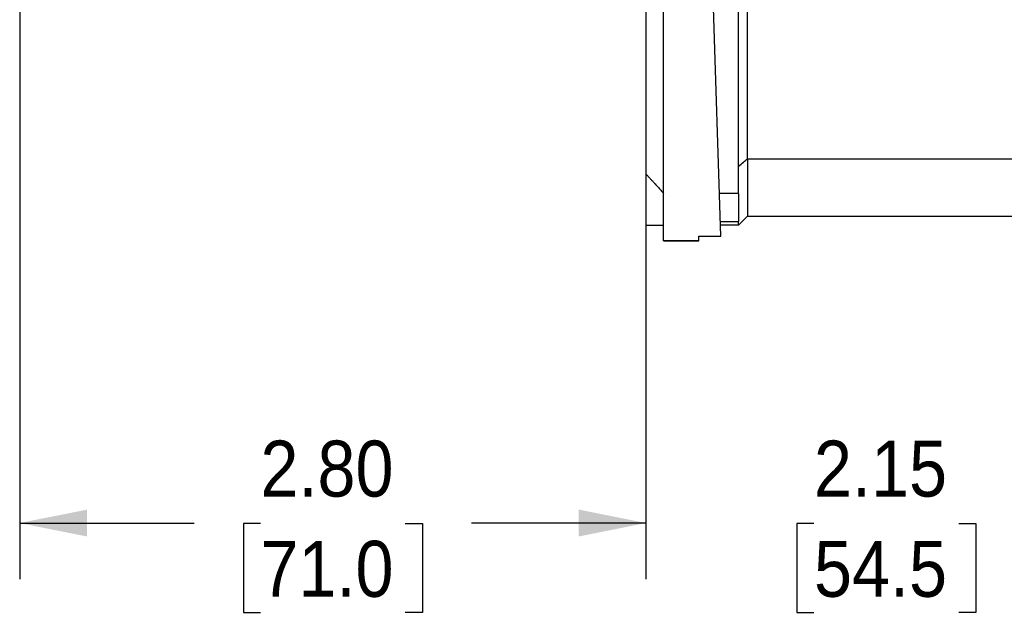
# Model space of a CAD drawing. Header units: inches. Extents: x 0 to 22, y 0 to 17.
# Tile 8 of 20: x 9.1 to 13.5, y 6.4 to 9. Entities that reach past the tile are written whole.
import ezdxf

# ---------------------------------------------------------------- set-up
doc = ezdxf.new("R2010")
doc.units = ezdxf.units.IN
doc.header["$LTSCALE"] = 2
doc.header["$MEASUREMENT"] = 0
doc.linetypes.add('SLD-Solid', pattern=[0])
doc.layers.add('DIMENSIONS', color=140, linetype='SLD-Solid', lineweight=25)
doc.styles.add('SLDTEXTSTYLE0', font='GOTHIC.TTF', dxfattribs={"width": 0.913})
doc.dimstyles.new('SLDDIMSTYLE0', dxfattribs={"dimtxt": 0.25, "dimasz": 0.3, "dimexe": 0, "dimexo": 0.0625, "dimgap": 0.0625, "dimtad": 0, "dimtih": 1, "dimtoh": 1, "dimrnd": 1e-09, "dimzin": 4, "dimdsep": 46, "dimtxsty": 'SLDTEXTSTYLE0', "dimsah": 1, "dimcen": 0.09, "dimadec": 0, "dimazin": 1, "dimtfac": 1, "dimtofl": 0, "dimtmove": 0, "dimatfit": 3, "dimfxl": 0, "dimfrac": 2, "dimtolj": 1, "dimtzin": 12, "dimarcsym": 0})
doc.dimstyles.new('SLDDIMSTYLE3', dxfattribs={"dimtxt": 0.25, "dimasz": 0.3, "dimexe": 0, "dimexo": 0.0625, "dimgap": 0.0625, "dimtad": 0, "dimtih": 1, "dimtoh": 1, "dimrnd": 1e-09, "dimzin": 12, "dimdsep": 46, "dimtxsty": 'SLDTEXTSTYLE0', "dimsah": 1, "dimcen": 0.09, "dimadec": 0, "dimazin": 3, "dimtfac": 1, "dimtmove": 0, "dimatfit": 0, "dimfxl": 0, "dimfrac": 2, "dimtolj": 1, "dimtzin": 12, "dimarcsym": 0})

# ---------------------------------------------------------------- blocks, each defined once
blk = doc.blocks.new('_D_7')
at = {"layer": 'DIMENSIONS'}
for p, q in [((14.0329, 8.3095), (14.0329, 6.5356)), ((11.8872, 8.2439), (11.8872, 6.5356)), ((11.8872, 6.7856), (11.2872, 6.7856)), ((12.6368, 6.7837), (12.5606, 6.7837)), ((12.5606, 6.7837), (12.5606, 6.3869)), ((13.2833, 6.7837), (13.3595, 6.7837)), ((13.3595, 6.7837), (13.3595, 6.3869)), ((14.0329, 6.7856), (14.6329, 6.7856)), ((12.5606, 6.3869), (12.6368, 6.3869)), ((13.3595, 6.3869), (13.2833, 6.3869))]:
    blk.add_line(p, q, dxfattribs=at)
for points in [[(11.8872, 6.7856), (11.5872, 6.8456), (11.5872, 6.7256)], [(14.0329, 6.7856), (14.3329, 6.7256), (14.3329, 6.8456)]]:
    blk.add_solid(points, dxfattribs=at)
at = {"layer": 'DIMENSIONS', "char_height": 0.25, "attachment_point": 1, "style": 'SLDTEXTSTYLE0'}
for s, insert in [('2.15', (12.6368, 7.1538)), ('54.5', (12.6368, 6.7062))]:
    blk.add_mtext(s, dxfattribs=dict(at, insert=insert))
blk = doc.blocks.new('_D_9')
at = {"layer": 'DIMENSIONS'}
for p, q in [((9.0919, 11.715), (9.0919, 6.5356)), ((11.8872, 8.2439), (11.8872, 6.5356)), ((9.0919, 6.7856), (9.8708, 6.7856)), ((10.1663, 6.7837), (10.0901, 6.7837)), ((10.0901, 6.7837), (10.0901, 6.3869)), ((10.8128, 6.7837), (10.889, 6.7837)), ((10.889, 6.7837), (10.889, 6.3869)), ((11.8872, 6.7856), (11.1083, 6.7856)), ((10.0901, 6.3869), (10.1663, 6.3869)), ((10.889, 6.3869), (10.8128, 6.3869))]:
    blk.add_line(p, q, dxfattribs=at)
for points in [[(9.0919, 6.7856), (9.3919, 6.7256), (9.3919, 6.8456)], [(11.8872, 6.7856), (11.5872, 6.8456), (11.5872, 6.7256)]]:
    blk.add_solid(points, dxfattribs=at)
at = {"layer": 'DIMENSIONS', "char_height": 0.25, "attachment_point": 1, "style": 'SLDTEXTSTYLE0'}
for s, insert in [('2.80', (10.1663, 7.1538)), ('71.0', (10.1663, 6.7062))]:
    blk.add_mtext(s, dxfattribs=dict(at, insert=insert))

msp = doc.modelspace()

# ---------------------------------------------------------------- linework, layer by layer
for p, q in [((12.3006, 8.2579), (12.3006, 10.9501)), ((11.8872, 10.8641), (11.8872, 8.3439)), ((12.3399, 8.412), (12.3399, 10.7825)), ((11.9659, 8.0455), (11.9659, 10.6847)), ((12.2216, 8.0666), (12.1373, 10.6847)), ((12.3399, 8.412), (13.6195, 8.412)), ((12.3399, 8.412), (12.3399, 8.1555)), ((11.8872, 8.3439), (11.8872, 8.1162)), ((12.3006, 8.2579), (12.2154, 8.2579)), ((12.3006, 8.2579), (12.3006, 8.1318)), ((12.2195, 8.1318), (12.3006, 8.1318)), ((12.3006, 8.1162), (12.3399, 8.1555)), ((12.3006, 8.1162), (12.3006, 8.1318)), ((12.3399, 8.1555), (13.8557, 8.1555)), ((11.8872, 8.1162), (11.9659, 8.1162)), ((12.3006, 8.1162), (12.22, 8.1162)), ((11.9659, 8.0455), (12.1234, 8.0455)), ((12.1234, 8.0455), (11.9659, 8.0455)), ((11.9659, 8.0455), (11.9659, 8.0455)), ((12.1234, 8.0666), (12.2216, 8.0666)), ((12.1234, 8.0455), (12.1234, 8.0666)), ((12.1234, 8.0455), (12.1234, 8.0455))]:
    msp.add_line(p, q)
for points, knots in [([(12.3006, 8.3799), (12.3078, 8.3858), (12.315, 8.3917), (12.3282, 8.4024), (12.3341, 8.4072), (12.3399, 8.412)], [1.512864, 1.512864, 1.512864, 1.512864, 2.329527, 2.329527, 3.012372, 3.012372, 3.012372, 3.012372]), ([(11.8872, 8.3439), (11.8899, 8.3409), (11.8955, 8.3351), (11.9037, 8.3263), (11.9118, 8.3175), (11.9199, 8.3088), (11.9296, 8.2982), (11.9409, 8.2858), (11.9537, 8.2717), (11.9618, 8.2625), (11.9659, 8.2579)], [0, 0, 0, 0, 0.101056, 0.201929, 0.302681, 0.403376, 0.504077, 0.671214, 0.836415, 1, 1, 1, 1])]:
    msp.add_open_spline(points, degree=3, knots=knots)

# ---------------------------------------------------------------- dimensions: what is measured, and where the dimension line sits
at = {"layer": 'DIMENSIONS'}
for base, p1, p2, dimstyle, picture, middle in [((9.0919, 6.7856), (11.8872, 8.3439), (9.0919, 11.815), 'SLDDIMSTYLE0', '_D_9', (10.4895, 6.7856)), ((11.8872, 6.7856), (14.0329, 8.4095), (11.8872, 8.3439), 'SLDDIMSTYLE3', '_D_7', (12.96, 6.7856))]:
    dim = msp.add_linear_dim(base=base, p1=p1, p2=p2, dimstyle=dimstyle, dxfattribs=at)
    dim.commit()
    dim.dimension.update_dxf_attribs({"geometry": picture, "text_midpoint": middle, "dimtype": 160})

doc.saveas('drawing.dxf')
